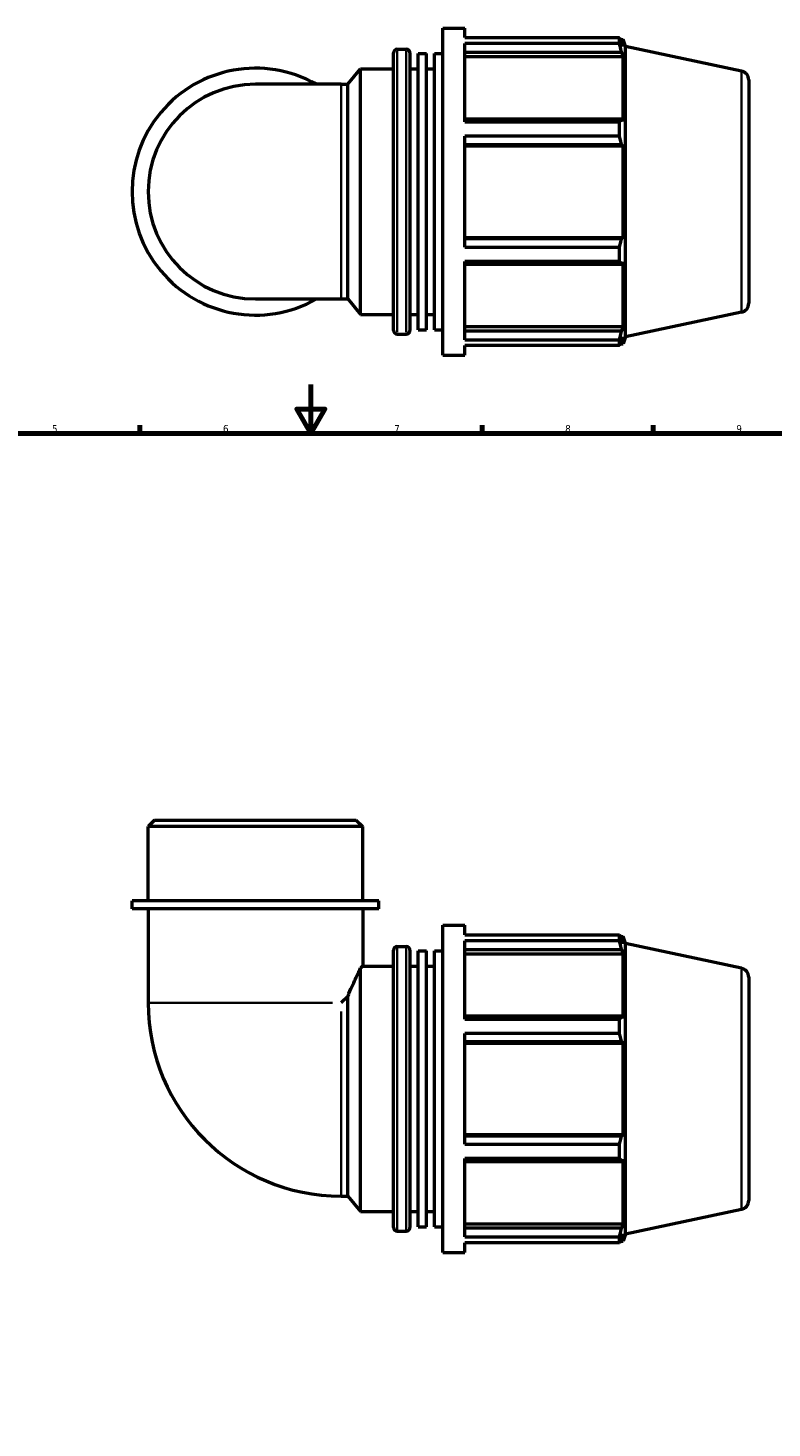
# Model space of a CAD drawing. Header units: millimetres. Extents: x 0 to 954, y -444 to 777.
# Tile 5 of 6: x 305 to 609, y 167 to 740. Entities that reach past the tile are written whole.
import ezdxf

# ---------------------------------------------------------------- set-up
doc = ezdxf.new("R2010")
doc.units = ezdxf.units.MM
for name, color, linetype, lineweight in [('Border (ANSI)', 7, 'Continuous', 70), ('Visible (ANSI)', 7, 'Continuous', 50), ('Visible Narrow (ANSI)', 7, 'Continuous', 35)]:
    doc.layers.add(name, color=color, linetype=linetype, lineweight=lineweight)
doc.styles.add('Note Text (ANSI)', font='tahoma.ttf')

# ---------------------------------------------------------------- blocks, each defined once
blk = doc.blocks.new('Borders Default Border')
at = {"layer": 'Border (ANSI)'}
for p, q in [((350.42, 574), (350.42, 577.45)), ((490.58, 574), (490.58, 577.45)), ((560.67, 574), (560.67, 577.45))]:
    blk.add_line(p, q, dxfattribs=at)
at = {"layer": 'Border (ANSI)', "flags": 128}
for points in [[(420.5, 594), (420.5, 574), (414.73, 584), (426.27, 584), (420.5, 574)], [(20, 20), (20, 574), (821, 574), (821, 20), (20, 20)]]:
    blk.add_lwpolyline(points, dxfattribs=at)
at = {"layer": 'Border (ANSI)', "char_height": 3.05, "attachment_point": 7, "style": 'Note Text (ANSI)'}
for s, insert in [('5', (314.48, 574.34)), ('6', (384.49, 574.34)), ('7', (454.6, 574.4)), ('8', (524.63, 574.33)), ('9', (594.7, 574.34))]:
    blk.add_mtext(s, dxfattribs=dict(at, insert=insert))

msp = doc.modelspace()

# ---------------------------------------------------------------- linework, layer by layer
at = {"layer": 'Visible (ANSI)'}
for p, q in [((474.554, 605.982), (474.554, 739.982)), ((474.554, 739.982), (483.487, 739.982)), ((483.487, 736.025), (483.487, 739.982)), ((483.487, 736.025), (546.852, 736.025)), ((546.852, 733.602), (546.852, 736.025)), ((547.231, 735.292), (548.376, 735.292)), ((548.376, 732.408), (547.723, 734.325)), ((548.376, 732.408), (548.376, 735.292)), ((549.294, 732.466), (548.376, 735.292)), ((454.354, 616.192), (454.354, 729.772)), ((455.854, 731.272), (459.587, 731.272)), ((461.087, 729.772), (461.087, 616.192)), ((464.454, 616.441), (464.454, 729.524)), ((464.454, 729.524), (467.821, 729.524)), ((467.821, 616.441), (467.821, 729.524)), ((471.187, 616.441), (471.187, 729.524)), ((471.187, 729.524), (474.554, 729.524)), ((483.487, 701.518), (483.487, 733.602)), ((546.852, 733.602), (483.487, 733.602)), ((483.487, 730.035), (547.723, 730.035)), ((483.487, 728.252), (548.376, 728.252)), ((547.723, 730.035), (548.376, 728.252)), ((548.376, 701.754), (548.376, 728.252)), ((549.294, 613.498), (549.294, 732.466)), ((596.824, 722.364), (549.294, 732.466)), ((435.594, 716.924), (440.887, 723.232)), ((440.887, 622.732), (440.887, 723.232)), ((440.887, 723.232), (454.354, 723.232)), ((461.087, 723.232), (464.454, 723.232)), ((467.821, 723.232), (471.187, 723.232)), ((432.948, 716.924), (397.794, 716.924)), ((432.948, 716.924), (435.594, 716.924)), ((435.594, 629.04), (435.594, 716.924)), ((599.794, 718.696), (599.794, 627.269)), ((547.723, 702.682), (483.487, 702.682)), ((483.487, 701.518), (546.852, 701.518)), ((546.852, 695.669), (546.852, 701.518)), ((548.376, 701.754), (547.723, 702.682)), ((483.487, 650.296), (483.487, 695.669)), ((546.852, 695.669), (483.487, 695.669)), ((483.487, 692.324), (547.723, 692.324)), ((483.487, 691.719), (548.376, 691.719)), ((547.723, 692.324), (548.376, 691.719)), ((548.376, 654.245), (548.376, 691.719)), ((483.487, 654.245), (548.376, 654.245)), ((547.723, 653.641), (483.487, 653.641)), ((548.376, 654.245), (547.723, 653.641)), ((483.487, 650.296), (546.852, 650.296)), ((546.852, 644.447), (546.852, 650.296)), ((483.487, 612.363), (483.487, 644.447)), ((546.852, 644.447), (483.487, 644.447)), ((483.487, 643.283), (547.723, 643.283)), ((547.723, 643.283), (548.376, 644.211)), ((548.376, 617.713), (548.376, 644.211)), ((397.794, 629.04), (432.948, 629.04)), ((432.948, 629.04), (435.594, 629.04)), ((435.594, 629.04), (440.887, 622.732)), ((440.887, 622.732), (454.354, 622.732)), ((461.087, 622.732), (464.454, 622.732)), ((467.821, 622.732), (471.187, 622.732)), ((596.824, 623.601), (549.294, 613.498)), ((455.854, 614.692), (459.587, 614.692)), ((464.454, 616.441), (467.821, 616.441)), ((471.187, 616.441), (474.554, 616.441)), ((483.487, 617.713), (548.376, 617.713)), ((547.723, 615.93), (483.487, 615.93)), ((548.376, 617.713), (547.723, 615.93)), ((547.723, 611.639), (548.376, 613.556)), ((548.376, 610.672), (548.376, 613.556)), ((549.294, 613.498), (548.376, 610.672)), ((483.487, 612.363), (546.852, 612.363)), ((483.487, 605.982), (483.487, 609.94)), ((546.852, 609.94), (483.487, 609.94)), ((546.852, 609.94), (546.852, 612.363)), ((547.231, 610.672), (548.376, 610.672)), ((474.554, 605.982), (483.487, 605.982)), ((356.489, 415.677), (353.852, 413.041)), ((441.736, 413.041), (353.852, 413.041)), ((353.852, 382.677), (353.852, 413.041)), ((356.489, 415.677), (439.099, 415.677)), ((439.099, 415.677), (441.736, 413.041)), ((441.736, 382.677), (441.736, 413.041)), ((448.327, 382.677), (347.261, 382.677)), ((347.261, 379.377), (347.261, 382.677)), ((448.327, 379.377), (347.261, 379.377)), ((353.852, 379.377), (353.852, 340.831)), ((441.736, 379.377), (441.736, 355.927)), ((448.327, 379.377), (448.327, 382.677)), ((474.554, 238.677), (474.554, 372.677)), ((474.554, 372.677), (483.487, 372.677)), ((483.487, 368.72), (483.487, 372.677)), ((483.487, 368.72), (546.852, 368.72)), ((546.852, 366.297), (546.852, 368.72)), ((547.231, 367.987), (548.376, 367.987)), ((548.376, 365.103), (547.723, 367.02)), ((548.376, 365.103), (548.376, 367.987)), ((549.294, 365.161), (548.376, 367.987)), ((454.354, 248.887), (454.354, 362.467)), ((455.854, 363.967), (459.587, 363.967)), ((461.087, 362.467), (461.087, 248.887)), ((464.454, 249.136), (464.454, 362.219)), ((464.454, 362.219), (467.821, 362.219)), ((467.821, 249.136), (467.821, 362.219)), ((471.187, 249.136), (471.187, 362.219)), ((471.187, 362.219), (474.554, 362.219)), ((483.487, 334.213), (483.487, 366.297)), ((546.852, 366.297), (483.487, 366.297)), ((483.487, 362.73), (547.723, 362.73)), ((547.723, 362.73), (548.376, 360.947)), ((549.294, 246.193), (549.294, 365.161)), ((596.824, 355.059), (549.294, 365.161)), ((441.736, 355.927), (454.354, 355.927)), ((461.087, 355.927), (464.454, 355.927)), ((467.821, 355.927), (471.187, 355.927)), ((483.487, 360.947), (548.376, 360.947)), ((548.376, 334.449), (548.376, 360.947)), ((440.887, 255.427), (440.887, 355.187)), ((599.794, 351.391), (599.794, 259.964)), ((435.594, 343.478), (432.948, 340.831)), ((435.594, 261.735), (435.594, 343.478)), ((547.723, 335.377), (483.487, 335.377)), ((483.487, 334.213), (546.852, 334.213)), ((546.852, 328.364), (546.852, 334.213)), ((548.376, 334.449), (547.723, 335.377)), ((483.487, 282.991), (483.487, 328.364)), ((546.852, 328.364), (483.487, 328.364)), ((483.487, 325.019), (547.723, 325.019)), ((483.487, 324.414), (548.376, 324.414)), ((547.723, 325.019), (548.376, 324.414)), ((548.376, 286.94), (548.376, 324.414)), ((483.487, 286.94), (548.376, 286.94)), ((548.376, 286.94), (547.723, 286.336)), ((547.723, 286.336), (483.487, 286.336)), ((483.487, 282.991), (546.852, 282.991)), ((546.852, 277.142), (546.852, 282.991)), ((483.487, 245.058), (483.487, 277.142)), ((546.852, 277.142), (483.487, 277.142)), ((483.487, 275.978), (547.723, 275.978)), ((547.723, 275.978), (548.376, 276.906)), ((548.376, 250.408), (548.376, 276.906)), ((432.948, 261.735), (435.594, 261.735)), ((435.594, 261.735), (440.887, 255.427)), ((440.887, 255.427), (454.354, 255.427)), ((461.087, 255.427), (464.454, 255.427)), ((467.821, 255.427), (471.187, 255.427)), ((596.824, 256.296), (549.294, 246.193)), ((455.854, 247.387), (459.587, 247.387)), ((464.454, 249.136), (467.821, 249.136)), ((471.187, 249.136), (474.554, 249.136)), ((483.487, 250.408), (548.376, 250.408)), ((547.723, 248.625), (483.487, 248.625)), ((548.376, 250.408), (547.723, 248.625)), ((483.487, 245.058), (546.852, 245.058)), ((483.487, 238.677), (483.487, 242.635)), ((546.852, 242.635), (483.487, 242.635)), ((546.852, 242.635), (546.852, 245.058)), ((547.231, 243.367), (548.376, 243.367)), ((547.723, 244.334), (548.376, 246.251)), ((548.376, 243.367), (548.376, 246.251)), ((549.294, 246.193), (548.376, 243.367)), ((474.554, 238.677), (483.487, 238.677))]:
    msp.add_line(p, q, dxfattribs=at)
for centre, radius, start, end in [((455.854, 729.772), 1.5, 90, 180), ((459.587, 729.772), 1.5, 0, 90), ((397.794, 672.982), 50.533, 60.408154, 299.591846), ((596.044, 718.696), 3.75, 0, 78), ((397.794, 672.982), 43.942, 90, 270), ((596.044, 627.269), 3.75, 282, 0), ((455.854, 616.192), 1.5, 180, 270), ((459.587, 616.192), 1.5, 270, 0), ((455.854, 362.467), 1.5, 90, 180), ((459.587, 362.467), 1.5, 0, 90), ((596.044, 351.391), 3.75, 0, 78), ((432.948, 340.831), 79.096, 180, 270), ((596.044, 259.964), 3.75, 282, 0), ((455.854, 248.887), 1.5, 180, 270), ((459.587, 248.887), 1.5, 270, 0)]:
    msp.add_arc(centre, radius, start, end, dxfattribs=at)
for points, weights in [([(546.852, 736.025), (547.305, 735.158), (547.723, 734.325)], [1, 1.00124414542, 1.00167147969]), ([(547.723, 730.035), (547.305, 731.782), (546.852, 733.602)], [1.00167147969, 1.00124414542, 1]), ([(546.852, 701.518), (547.305, 702.112), (547.723, 702.682)], [1, 1.00124414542, 1.00167147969]), ([(547.723, 692.324), (547.305, 693.962), (546.852, 695.669)], [1.00167147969, 1.00124414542, 1]), ([(546.852, 650.296), (547.305, 652.002), (547.723, 653.641)], [1, 1.00124414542, 1.00167147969]), ([(547.723, 643.283), (547.305, 643.853), (546.852, 644.447)], [1.00167147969, 1.00124414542, 1]), ([(546.852, 612.363), (547.305, 614.183), (547.723, 615.93)], [1, 1.00124414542, 1.00167147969]), ([(547.723, 611.639), (547.305, 610.807), (546.852, 609.94)], [1.00167147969, 1.00124414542, 1]), ([(546.852, 368.72), (547.305, 367.853), (547.723, 367.02)], [1, 1.00124414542, 1.00167147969]), ([(547.723, 362.73), (547.305, 364.477), (546.852, 366.297)], [1.00167147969, 1.00124414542, 1]), ([(546.852, 334.213), (547.305, 334.807), (547.723, 335.377)], [1, 1.00124414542, 1.00167147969]), ([(547.723, 325.019), (547.305, 326.657), (546.852, 328.364)], [1.00167147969, 1.00124414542, 1]), ([(546.852, 282.991), (547.305, 284.697), (547.723, 286.336)], [1, 1.00124414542, 1.00167147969]), ([(547.723, 275.978), (547.305, 276.548), (546.852, 277.142)], [1.00167147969, 1.00124414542, 1]), ([(546.852, 245.058), (547.305, 246.878), (547.723, 248.625)], [1, 1.00124414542, 1.00167147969]), ([(547.723, 244.334), (547.305, 243.502), (546.852, 242.635)], [1.00167147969, 1.00124414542, 1])]:
    msp.add_rational_spline(points, weights, degree=2, dxfattribs=at)
for points, knots in [([(441.736, 355.927), (441.736, 355.927), (441.51, 355.729), (440.997, 355.282), (440.943, 355.236), (440.887, 355.187)], [6.58649307, 6.58649307, 6.58649307, 6.58649307, 7.35231956, 7.35231956, 7.43614893, 7.43614893, 7.43614893, 7.43614893]), ([(435.594, 343.478), (435.766, 343.888), (435.938, 344.293), (437.194, 347.237), (438.243, 349.553), (439.458, 352.175), (439.815, 352.935), (440.416, 354.204), (440.67, 354.735), (440.887, 355.187)], [17.0236662, 17.0236662, 17.0236662, 17.0236662, 17.170164, 17.170164, 18.1003806, 18.1003806, 18.4962158, 18.4962158, 18.8332321, 18.8332321, 18.8332321, 18.8332321])]:
    msp.add_open_spline(points, degree=3, knots=knots, dxfattribs=at)
at = {"layer": 'Visible Narrow (ANSI)'}
for p, q in [((455.854, 730.555), (455.854, 615.41)), ((459.587, 615.41), (459.587, 730.555)), ((596.824, 624.209), (596.824, 721.756)), ((432.948, 629.581), (432.948, 716.383)), ((455.854, 363.25), (455.854, 248.105)), ((459.587, 248.105), (459.587, 363.25)), ((596.824, 256.904), (596.824, 354.451)), ((354.194, 340.831), (429.389, 340.831)), ((432.948, 262.078), (432.948, 337.273))]:
    msp.add_line(p, q, dxfattribs=at)

# ---------------------------------------------------------------- block references
msp.add_blockref('Borders Default Border', (0, 0))

doc.saveas('drawing.dxf')
